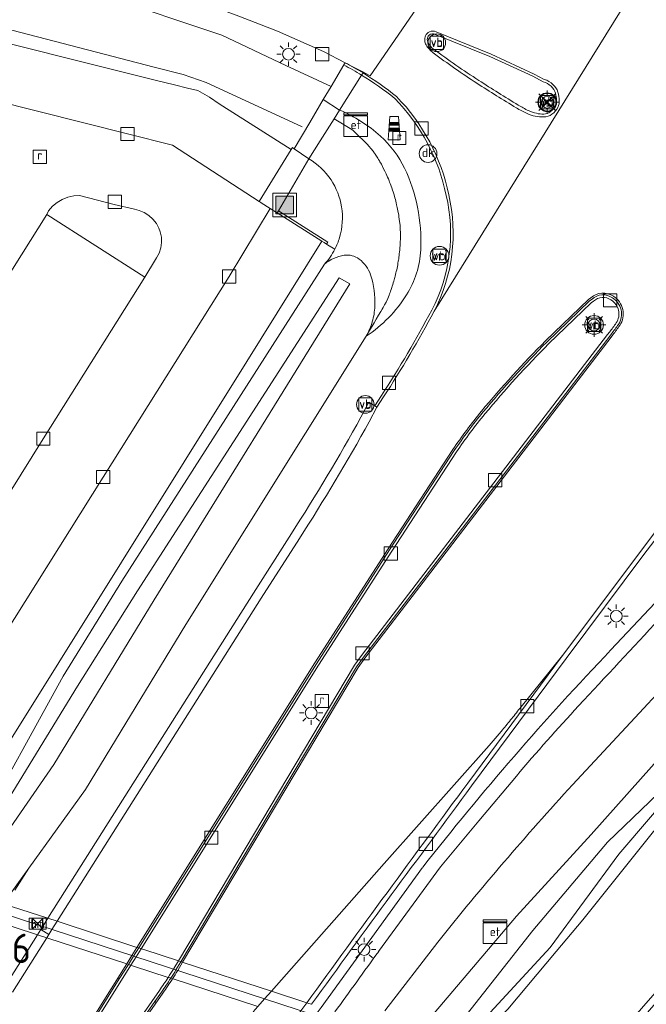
# Model space of a CAD drawing. Header units: metres. Extents: x 125158 to 132124, y 450612 to 454469.
# Tile 147 of 173: x 130361 to 130414, y 453652 to 453736. Entities that reach past the tile are written whole.
import ezdxf
from ezdxf.enums import TextEntityAlignment as Align

# ---------------------------------------------------------------- set-up
doc = ezdxf.new("R2010")
doc.units = ezdxf.units.M
doc.layers.get('0').update_dxf_attribs({"color": 8})
doc.layers.get('Defpoints').update_dxf_attribs({"color": 8})
for name, color, linetype, lineweight in [('B-XX-BV-GELEIDECONSTRUCTIE-GV', 8, 'Continuous', 18), ('B-XX-GR-HAAG-G', 8, 'GR-HAAG1', 13), ('B-XX-IE-MEUBILAIR_WEGMEUBILAIR-S', 8, 'Continuous', 25), ('B-XX-KL-ET_LS_OV_LICHTMAST-S', 8, 'Continuous', 25), ('B-XX-KL-ET_LS_SR_KAST-S', 8, 'Continuous', 25), ('B-XX-KW-KUNSTWERK_DUIKER-G', 8, 'Continuous', 18), ('B-XX-KW-KUNSTWERK_DUIKER-GV', 8, 'Continuous', 18), ('B-XX-OG-TERREIN_CULTUURSCHEIDING-GV', 8, 'Continuous', 18), ('B-XX-OG-WATER_SLOOT-GV', 8, 'Continuous', 18), ('B-XX-OG-WEG-GV', 8, 'Continuous', 18), ('B-XX-RI-GWA_KOLK-S', 8, 'Continuous', 25), ('B-XX-RI-GWA_RIOOLPUT-S', 8, 'Continuous', 25), ('B-XX-VH-GOOT-G', 8, 'Continuous', 18), ('B-XX-VW-HECTOMETRERING-S', 8, 'Continuous', 25), ('B-XX-VW-VERKEERSTEKEN_BORD-S', 8, 'Continuous', 25), ('B-XX-VW-VERKEERSTEKEN_DRAAGCONSTRUCTIE-S', 8, 'Continuous', 25), ('B-XX-VW-VRI-S', 8, 'Continuous', 25)]:
    doc.layers.add(name, color=color, linetype=linetype, lineweight=lineweight)
doc.layers.add('TOPOT30', color=1, linetype='Continuous')
doc.styles.add('ISO', font='iso', dxfattribs={"height": 5})
doc.styles.add('NLCS-ISO', font='NLCS-ISO.ttf')
doc.linetypes.add('GR-HAAG1', pattern='A,6,[176,NLCS.SHX,S=0.125,R=0,X=0,Y=0],-2', length=8)

# ---------------------------------------------------------------- blocks, each defined once
blk = doc.blocks.new('SIE-WEG_AFVALBAK-SO')
at = {"linetype": 'ByBlock', "lineweight": 18}
h = blk.add_hatch(color=0, dxfattribs=at)
h.dxf.hatch_style = 1
h.paths.add_polyline_path([(-1.5, -1.5), (1.5, -1.5), (1.5, 1.5), (-1.5, 1.5)])
at = {"color": 0, "linetype": 'ByBlock', "lineweight": 18}
for points in [[(-2, -2), (2, -2), (2, 2), (-2, 2)], [(-1.5, -1.5), (1.5, -1.5), (1.5, 1.5), (-1.5, 1.5)]]:
    blk.add_lwpolyline(points, close=True, dxfattribs=at)
blk = doc.blocks.new('SRI-PUT_INSPECTIEPUT_RIOOLPUT-SO')
at = {"color": 0, "linetype": 'ByBlock', "lineweight": 18}
blk.add_lwpolyline([(-1.12, -1.12), (1.12, -1.12), (1.12, 1.12), (-1.12, 1.12)], close=True, dxfattribs=at)
at = {"color": 0, "linetype": 'ByBlock', "lineweight": 18, "style": 'NLCS-ISO'}
blk.add_text('r', height=1.5, dxfattribs=at).set_placement((0, 0.28), align=Align.MIDDLE_CENTER)
blk = doc.blocks.new('SRI-KOLK-SO')
at = {"color": 0, "linetype": 'ByBlock', "lineweight": 18}
blk.add_lwpolyline([(-1.125, -1.125), (1.125, -1.125), (1.125, 1.125), (-1.125, 1.125)], close=True, dxfattribs=at)
blk = doc.blocks.new('SIE-WEG_VERKEERSBORD-SO')
at = {"color": 0, "linetype": 'ByBlock', "lineweight": 18}
blk.add_lwpolyline([(-1.125, -1.125), (1.125, -1.125), (1.125, 1.125), (-1.125, 1.125)], close=True, dxfattribs=at)
at = {"color": 0, "linetype": 'ByBlock', "lineweight": 18, "style": 'NLCS-ISO'}
blk.add_text('vb', height=1.5, dxfattribs=at).set_placement((0, 0), align=Align.MIDDLE_CENTER)
blk = doc.blocks.new('SAL-ONBEKEND SYMBOOL-SO')
at = {"color": 0, "linetype": 'ByBlock', "lineweight": -2, "const_width": 0.275, "flags": 128}
for points in [[(-0.875, 0.875), (0, 0)], [(-0.875, -0.875), (0, 0)], [(0, 0), (0.875, 0.875)], [(0, 0), (0.875, -0.875)]]:
    blk.add_lwpolyline(points, dxfattribs=at)
at = {"layer": 'Defpoints', "color": 0, "linetype": 'ByBlock', "lineweight": -2}
blk.add_point((0, 0), dxfattribs=at)
blk = doc.blocks.new('SIE-WEG_PAAL_VERKEERSBORD-SO')
at = {"color": 0, "linetype": 'ByBlock', "lineweight": 18}
blk.add_circle((0, 0), 1.5, dxfattribs=at)
at = {"color": 0, "linetype": 'ByBlock', "lineweight": 18, "style": 'NLCS-ISO'}
blk.add_text('vb', height=1.5, dxfattribs=at).set_placement((0, 0.13), align=Align.MIDDLE_CENTER)
blk = doc.blocks.new('SKL-ET_OV_LICHTMAST-SO')
at = {"color": 0, "linetype": 'ByBlock', "lineweight": 18}
for points in [[(0, 2), (0, 1.25)], [(-1.25, 0), (-2, 0)], [(-1.41, 1.41), (-0.88, 0.88)], [(0.88, 0.88), (1.41, 1.41)], [(2, 0), (1.25, 0)], [(-1.41, -1.41), (-0.88, -0.88)], [(0, -1.25), (0, -2)], [(0.88, -0.88), (1.41, -1.41)]]:
    blk.add_lwpolyline(points, dxfattribs=at)
blk.add_circle((0, 0), 1, dxfattribs=at)
blk = doc.blocks.new('SKL-VRI_PAAL-SO')
at = {"lineweight": 18}
blk.add_circle((0, 0), 1.59, dxfattribs=at)
at = {"lineweight": 18, "style": 'NLCS-ISO'}
blk.add_text('vri', height=1.8, dxfattribs=at).set_placement((-0.06, 0.08), align=Align.MIDDLE_CENTER)
blk = doc.blocks.new('SIE-WEG_PAAL_HECTOMETERPAAL-SO')
at = {"color": 0, "linetype": 'ByBlock', "lineweight": 18}
blk.add_lwpolyline([(-1.44375, -0.94375), (1.44375, -0.94375), (1.44375, 0.94375), (-1.44375, 0.94375)], close=True, dxfattribs=at)
at = {"color": 0, "linetype": 'ByBlock', "lineweight": 18, "style": 'NLCS-ISO'}
blk.add_text('hm', height=1.5, dxfattribs=at).set_placement((0, 0), align=Align.MIDDLE_CENTER)
blk = doc.blocks.new('SIE-WEG_PAAL_DRUKKNOPPAAL-SO')
at = {"color": 0, "linetype": 'ByBlock', "lineweight": 18}
blk.add_circle((0, 0), 1.5, dxfattribs=at)
at = {"color": 0, "linetype": 'ByBlock', "lineweight": 18, "style": 'NLCS-ISO'}
blk.add_text('dk', height=1.5, dxfattribs=at).set_placement((0, 0.15), align=Align.MIDDLE_CENTER)
blk = doc.blocks.new('SIE-WEG_PAAL_GRENSPAAL-SO')
at = {"linetype": 'ByBlock', "lineweight": 18}
h = blk.add_hatch(color=0, dxfattribs=at)
h.dxf.hatch_style = 1
h.paths.add_polyline_path([(0.90625, -0.5), (0.875, 0), (-0.875, 0), (-0.90625, -0.5)])
h.paths.add_polyline_path([(-0.8125, 1), (-0.84375, 0.5), (0.84375, 0.5), (0.8125, 1)])
at = {"color": 0, "linetype": 'ByBlock', "lineweight": 18}
blk.add_lwpolyline([(-1, -2), (1, -2), (0.75, 2), (-0.75, 2)], close=True, dxfattribs=at)
for points in [[(0.875, 0), (-0.875, 0)], [(0.84375, 0.5), (-0.84375, 0.5)], [(0.8125, 1), (-0.8125, 1)], [(0.90625, -0.5), (-0.90625, -0.5)]]:
    blk.add_lwpolyline(points, dxfattribs=at)
blk = doc.blocks.new('SKL-ET_KAST_ELEKTRA-SO')
at = {"color": 0, "linetype": 'ByBlock', "lineweight": 18}
for points in [[(-2, 2), (2, 2), (2, 1.68), (-2, 1.68)], [(-2, 1.52), (2, 1.52), (2, -2), (-2, -2)]]:
    blk.add_lwpolyline(points, close=True, dxfattribs=at)
at = {"color": 0, "linetype": 'ByBlock', "lineweight": 18, "style": 'NLCS-ISO'}
blk.add_text('et', height=1.5, dxfattribs=at).set_placement((0, 0), align=Align.MIDDLE_CENTER)
blk = doc.blocks.new('kilometerpaal')
at = {"color": 0}
for p, q in [((-0.442, 0.442), (0.442, -0.442)), ((-0.442, -0.442), (-0.442, 0.442)), ((0.442, 0.442), (-0.442, -0.442)), ((0.442, -0.442), (0.442, 0.442))]:
    blk.add_line(p, q, dxfattribs=at)
at = {"color": 0, "style": 'ISO'}
blk.add_attdef('KILOMETERPAAL', (0.591, 0.868), '', height=2.5, dxfattribs=at)

msp = doc.modelspace()

# ---------------------------------------------------------------- linework, layer by layer
at = {"layer": 'B-XX-BV-GELEIDECONSTRUCTIE-GV'}
for points in [[(130396.333, 453734.585), (130401.032, 453732.693), (130404.693, 453731.017), (130405.562, 453730.535)], [(130405.657, 453730.748), (130404.796, 453731.194), (130401.139, 453732.891), (130396.466, 453734.798)], [(130388.734, 453732.158), (130388.626, 453731.975)], [(130390.257, 453731.29), (130390.14, 453731.105)], [(130390.14, 453731.105), (130390.257, 453731.29)], [(130409.711, 453712.061), (130409.496, 453711.922), (130405.872, 453708.408)], [(130406.026, 453708.251), (130409.634, 453711.749), (130409.847, 453711.887)], [(130411.194, 453709.257), (130411.033, 453709.045), (130390.117, 453681.753), (130389.531, 453680.936), (130374.573, 453655.804), (130374.18, 453655.143), (130374.153, 453655.1)], [(130374.368, 453655.029), (130374.787, 453655.734), (130389.715, 453680.815), (130390.294, 453681.622), (130411.211, 453708.917), (130411.37, 453709.124)], [(130391.823, 453703.869), (130391.252, 453702.992), (130391.438, 453702.875), (130392.007, 453703.749)], [(130398.012, 453699.197), (130392.512, 453690.759), (130386.293, 453681.066), (130371.204, 453656.905), (130370.767, 453656.206), (130370.331, 453655.507), (130369.558, 453654.27), (130362.631, 453643.178), (130362.261, 453642.603)], [(130362.444, 453642.481), (130362.817, 453643.06), (130370.546, 453655.436), (130370.983, 453656.135), (130371.419, 453656.834), (130386.479, 453680.948), (130392.697, 453690.64), (130398.195, 453699.075)], [(130372.962, 453653.283), (130364.568, 453641.205)], [(130364.754, 453641.087), (130372.587, 453652.356), (130373.143, 453653.157)]]:
    msp.add_lwpolyline(points, dxfattribs=at)
msp.add_lwpolyline([(130383.077, 453719.563), (130382.977, 453719.39), (130386.773, 453716.99), (130386.958, 453716.873), (130387.154, 453716.749), (130387.26, 453716.918)], close=True, dxfattribs=at)
for centre, radius, start, end in [((130396.422, 453734.095), 0.928, 157.21075, 183.23375), ((130396.139, 453734.212), 0.622, 110.99233, 157.00918), ((130396.198, 453734.056), 0.789, 70.11451, 110.9272), ((130396.268, 453734.089), 0.774, 183.37069, 212.37763), ((130397.746, 453735.014), 2.518, 212.14424, 232.95406), ((130433.715, 453782.732), 62.274, 232.99004, 237.14445), ((130375.559, 453707.271), 28.159, 58.53631, 62.10366), ((130375.859, 453707.842), 27.516, 51.20742, 58.44929), ((130471.24, 453840.829), 131.436, 237.14285, 238.86484), ((130405.091, 453728.93), 1.904, 46.92754, 72.69557), ((130405.31, 453729.166), 1.582, 18.31918, 46.90448), ((130404.54, 453728.911), 2.393, 0.4924, 18.30512), ((130381.198, 453717.611), 16.672, 11.49382, 44.45878), ((130405.706, 453728.92), 1.227, 335.32026, 0.54997), ((130408.152, 453736.404), 9.433, 238.90798, 245.26903), ((130405.476, 453730.594), 3.037, 245.25076, 258.69493), ((130405.583, 453728.79), 1.239, 271.34311, 305.42696), ((130405.407, 453729.051), 1.553, 305.12708, 335.53195), ((130405.524, 453730.759), 3.208, 258.42894, 271.56394), ((130383.523, 453717.653), 14.392, 332.60722, 13.17266), ((130410.648, 453711.05), 1.379, 54.86905, 132.80306), ((130410.609, 453710.802), 1.607, 326.54508, 58.82896), ((130311.012, 453756.41), 96.61, 326.96886, 331.9846), ((130367.575, 453741.805), 54.645, 323.26917, 324.29847), ((130465.629, 453648.544), 84.585, 134.94864, 140.41609), ((130435.498, 453673.68), 45.347, 140.6339, 145.75636), ((130341.796, 453675.074), 38.246, 327.15574, 328.39185), ((130340.323, 453675.952), 39.96, 325.21863, 327.24371)]:
    msp.add_arc(centre, radius, start, end, dxfattribs=at)
at = {"layer": 'B-XX-BV-GELEIDECONSTRUCTIE-GV', "extrusion": (0, 0, -1)}
for centre, radius, start, end in [((-130396.126, 453734.207), 0.399, 21.43506, 68.05108), ((-130396.166, 453734.103), 0.51, 68.29454, 109.1308), ((-130396.26, 453734.155), 0.542, 355.95307, 21.39328), ((-130396.353, 453734.161), 0.635, 332.36212, 356.0488), ((-130397.222, 453734.615), 1.616, 306.79233, 332.38711), ((-130437.259, 453788.335), 68.614, 302.79677, 306.69902), ((-130375.717, 453707.758), 27.442, 118.06008, 121.70644), ((-130375.51, 453707.358), 27.892, 121.63666, 128.70241), ((-130480.543, 453855.499), 148.518, 301.27701, 302.79844), ((-130405.13, 453728.98), 1.614, 105.52482, 133.01976), ((-130405.305, 453729.168), 1.357, 133.04864, 163.096), ((-130404.651, 453728.967), 2.041, 163.01572, 180.35545), ((-130381.19, 453717.607), 16.461, 135.59547, 168.51034), ((-130408.51, 453736.91), 9.765, 295.38181, 301.30432), ((-130405.64, 453728.955), 1.052, 180.07631, 204.27657), ((-130405.672, 453730.925), 3.142, 282.70964, 295.41143), ((-130405.547, 453730.342), 2.545, 268.66799, 282.84396), ((-130405.586, 453728.776), 0.979, 233.77532, 268.80121), ((-130405.366, 453729.077), 1.352, 204.20378, 233.81503), ((-130383.523, 453717.653), 14.171, 166.81383, 207.38992), ((-130410.648, 453711.05), 1.158, 46.2812, 125.48676), ((-130410.608, 453710.802), 1.388, 120.86521, 213.22703), ((-130310.987, 453756.42), 96.416, 208.01437, 213.02763), ((-130367.724, 453741.741), 54.266, 215.74373, 216.77028), ((-130465.651, 453648.529), 84.391, 39.58282, 45.04696), ((-130435.434, 453673.724), 45.049, 34.24616, 39.37423), ((-130343.101, 453674.231), 36.472, 211.63638, 212.93344), ((-130342.46, 453674.537), 37.176, 212.79351, 214.86974)]:
    msp.add_arc(centre, radius, start, end, dxfattribs=at)
at = {"layer": 'B-XX-GR-HAAG-G'}
msp.add_lwpolyline([(130385.089, 453726.702), (130376.924, 453730.469), (130374.971, 453731.163), (130372.509, 453731.778), (130349.08, 453737.894), (130348.306, 453738.096)], dxfattribs=at)
at = {"layer": 'B-XX-KW-KUNSTWERK_DUIKER-G'}
msp.add_lwpolyline([(130350.027, 453662.981), (130398.54, 453647.133)], dxfattribs=at)
at = {"layer": 'B-XX-KW-KUNSTWERK_DUIKER-GV'}
for points in [[(130385.876, 453652.112), (130385.649, 453652.186), (130385.476, 453652.242), (130382.471, 453653.224), (130374.976, 453655.673), (130374.934, 453655.686), (130374.787, 453655.734), (130374.739, 453655.75), (130374.573, 453655.804), (130371.635, 453656.764), (130371.419, 453656.834), (130371.388, 453656.845), (130371.204, 453656.905), (130371.057, 453656.953), (130364.361, 453659.14), (130364.274, 453659.168), (130363.49, 453659.425), (130359.695, 453660.664)], [(130358.714, 453659.301), (130362.608, 453658.029), (130363.393, 453657.773), (130363.475, 453657.746), (130370.184, 453655.555), (130370.331, 453655.507), (130370.513, 453655.447), (130370.546, 453655.436), (130370.758, 453655.367), (130373.712, 453654.402), (130373.871, 453654.35), (130373.928, 453654.331), (130374.076, 453654.283), (130374.118, 453654.269), (130381.316, 453651.918)]]:
    msp.add_lwpolyline(points, dxfattribs=at)
at = {"layer": 'B-XX-OG-TERREIN_CULTUURSCHEIDING-GV'}
for points in [[(130333.069, 453746.708), (130331.725, 453740.939), (130343.406, 453738.026), (130370.327, 453731.249), (130372.607, 453730.68), (130374.246, 453730.272), (130375.344, 453729.99), (130376.22, 453729.795), (130377.204, 453729.244), (130378.046, 453728.676), (130384.161, 453724.791), (130384.205, 453724.861), (130384.256, 453724.943), (130384.411, 453724.846), (130385.738, 453727.09), (130386.882, 453729.025), (130387.54, 453730.138), (130383.714, 453731.939), (130378.267, 453734.503), (130368.259, 453737.881), (130360.963, 453739.778), (130355.522, 453741.089)], [(130387.54, 453730.138), (130388.626, 453731.975), (130388.734, 453732.158), (130386.902, 453733.105), (130383.002, 453734.835), (130379.722, 453736.119), (130376.422, 453737.325), (130373.94, 453738.176), (130373.359, 453738.412), (130372.277, 453738.741), (130369.835, 453739.467), (130367.992, 453739.948), (130359.468, 453742.102), (130356.088, 453742.934), (130355.522, 453741.089), (130360.963, 453739.778), (130368.259, 453737.881), (130378.267, 453734.503), (130383.714, 453731.939)], [(130363.39, 453719.259), (130371.711, 453713.943), (130372.628, 453715.44), (130372.717, 453715.57), (130372.933, 453715.979), (130373.076, 453716.42), (130373.141, 453716.878), (130373.127, 453717.341), (130373.033, 453717.794), (130372.925, 453718.089), (130372.705, 453718.5), (130372.418, 453718.868), (130372.072, 453719.181), (130371.678, 453719.431), (130371.247, 453719.61), (130370.851, 453719.7), (130369.117, 453720.099), (130366.164, 453720.87), (130365.687, 453720.838), (130365.19, 453720.727), (130364.717, 453720.54), (130364.279, 453720.281), (130363.886, 453719.956), (130363.55, 453719.575)]]:
    msp.add_lwpolyline(points, close=True, dxfattribs=at)
for points in [[(130387.864, 453716.3), (130387.244, 453716.692), (130387.154, 453716.749), (130386.958, 453716.873), (130386.773, 453716.99), (130380.38, 453706.767), (130359.057, 453672.645), (130355.291, 453675.055), (130354.967, 453675.066), (130354.736, 453674.997), (130354.539, 453674.855), (130354.4, 453674.661), (130353.008, 453670.51), (130340.328, 453674.547), (130339.465, 453674.855), (130337.505, 453675.236), (130329.587, 453676.155), (130311.486, 453678.033), (130300.097, 453679.25), (130300.431, 453682.182), (130292.284, 453683.014), (130291.955, 453679.915), (130285.957, 453680.452), (130231.605, 453685.294)], [(130357.301, 453666.459), (130364.8, 453680.006), (130369.776, 453688.098), (130386.976, 453715.025)], [(130400.034, 453650.306), (130406.159, 453656.939), (130411.992, 453664.868), (130419.897, 453674.113), (130426.218, 453681.135), (130433.353, 453690.063), (130425.883, 453681.296), (130422.272, 453679.026), (130416.786, 453671.421), (130411.024, 453665.885), (130404.686, 453658.377), (130397.338, 453649.052)], [(130360.682, 453661.809), (130361.863, 453663.68), (130359.695, 453660.664)]]:
    msp.add_lwpolyline(points, dxfattribs=at)
msp.add_arc((130382.616, 453719.008), 5.905, 317.58442, 332.70343, dxfattribs=at)
at = {"layer": 'B-XX-OG-WATER_SLOOT-GV'}
for points in [[(130397.338, 453649.052), (130404.686, 453658.377), (130411.024, 453665.885), (130416.786, 453671.421), (130422.272, 453679.026), (130425.883, 453681.296), (130433.353, 453690.063), (130451.764, 453712.475), (130457.151, 453719.787), (130468.678, 453735.505), (130477.418, 453747.577)], [(130477.418, 453747.577), (130468.678, 453735.505), (130457.151, 453719.787), (130451.764, 453712.475), (130446.606, 453705.474), (130434.109, 453689.739), (130424.272, 453677.93), (130414.942, 453666.815), (130408.925, 453659.281), (130406.666, 453656.613), (130402.568, 453651.702)], [(130486.295, 453743.525), (130479.555, 453734.115), (130472.332, 453724.431), (130465.111, 453714.421), (130455.942, 453702.031), (130446.091, 453688.672), (130432.422, 453672.934), (130419.011, 453657.581), (130406.46, 453643.222), (130403.314, 453641.845), (130403.347, 453641.848), (130403.907, 453641.118), (130406.81, 453642.523), (130408.785, 453644.828), (130414.771, 453651.815), (130426.764, 453665.463), (130436.009, 453676.275), (130446.941, 453688.855), (130458.193, 453704.043), (130465.913, 453713.927), (130473.005, 453723.856), (130480.141, 453733.536), (130486.824, 453742.89)], [(130406.46, 453643.222), (130419.011, 453657.581), (130432.422, 453672.934), (130446.091, 453688.672), (130455.942, 453702.031), (130465.111, 453714.421), (130472.332, 453724.431), (130479.555, 453734.115), (130486.295, 453743.525)], [(130467.019, 453736.722), (130455.484, 453721.247), (130446.684, 453710.315), (130437.393, 453699.558), (130427.567, 453687.625), (130418.014, 453675.948), (130409.65, 453666.544), (130403.301, 453659.61), (130395.82, 453650.805)], [(130386.976, 453715.025), (130369.776, 453688.098), (130364.8, 453680.006), (130357.301, 453666.459)], [(130358.398, 453666.741), (130365.995, 453679.169), (130371.107, 453687.274), (130388.228, 453713.871), (130389.126, 453713.355), (130372.524, 453686.489), (130364, 453672.503), (130359.478, 453665.911)], [(130269.808, 453511.815), (130281.461, 453531.006), (130292.539, 453550.319), (130302.133, 453568.292), (130303.667, 453571.165), (130305.611, 453574.335), (130312.956, 453586.314), (130324.468, 453605.359), (130333.972, 453620.765), (130346.23, 453641.164), (130354.537, 453653.492), (130358.714, 453659.301), (130359.205, 453659.983), (130359.695, 453660.664), (130361.863, 453663.68), (130366.676, 453670.373), (130375.221, 453684.395), (130390.525, 453708.904)]]:
    msp.add_lwpolyline(points, dxfattribs=at)
for points in [[(130359.045, 453666.244), (130359.478, 453665.911), (130364, 453672.503), (130372.524, 453686.489), (130389.126, 453713.355), (130388.228, 453713.871), (130371.107, 453687.274), (130365.995, 453679.169), (130358.398, 453666.741)], [(130408.925, 453659.281), (130414.942, 453666.815), (130424.272, 453677.93), (130434.109, 453689.739), (130446.606, 453705.474), (130451.764, 453712.475), (130433.353, 453690.063), (130426.218, 453681.135), (130419.897, 453674.113), (130411.992, 453664.868), (130406.159, 453656.939), (130400.034, 453650.306), (130401.437, 453650.538), (130402.568, 453651.702), (130406.666, 453656.613)]]:
    msp.add_lwpolyline(points, close=True, dxfattribs=at)
for centre, radius, start, end in [((130389.16, 453712.459), 3.37, 98.5884, 130.40732), ((130388.909, 453714.105), 1.705, 53.14752, 98.48389), ((130388.272, 453713.256), 2.766, 18.35271, 53.14157), ((130383.953, 453711.816), 7.318, 357.22252, 18.41137), ((130385.514, 453711.739), 5.756, 343.93806, 357.23623), ((130385.389, 453711.784), 5.888, 330.71662, 343.84725)]:
    msp.add_arc(centre, radius, start, end, dxfattribs=at)
at = {"layer": 'B-XX-OG-WEG-GV'}
for points in [[(130331.725, 453740.939), (130330.539, 453736.071), (130332.364, 453735.616), (130355.049, 453729.936), (130370.248, 453726.104), (130374.083, 453725.152), (130381.432, 453720.367), (130382.339, 453721.838), (130384.153, 453724.779), (130384.161, 453724.791), (130378.046, 453728.676), (130377.204, 453729.244), (130376.22, 453729.795), (130375.344, 453729.99), (130374.246, 453730.272), (130372.607, 453730.68), (130370.327, 453731.249), (130343.406, 453738.026)], [(130386.882, 453729.025), (130385.738, 453727.09), (130384.411, 453724.846), (130385.652, 453724.002), (130386.616, 453725.528), (130387.801, 453727.403), (130388.267, 453728.14)], [(130381.432, 453720.367), (130381.491, 453720.33), (130381.58, 453720.273), (130381.608, 453720.255), (130382.385, 453719.764), (130382.694, 453719.569), (130382.977, 453719.39), (130383.077, 453719.563), (130385.652, 453724.002), (130384.411, 453724.846), (130384.256, 453724.943), (130384.205, 453724.861), (130384.161, 453724.791), (130384.153, 453724.779), (130382.339, 453721.838)], [(130344.024, 453688.39), (130352.442, 453683.155), (130353.564, 453684.938), (130363.102, 453700.199), (130371.711, 453713.943), (130363.39, 453719.259), (130354.768, 453705.555), (130345.073, 453690.068)]]:
    msp.add_lwpolyline(points, close=True, dxfattribs=at)
for points in [[(130406.757, 453737.58), (130404.053, 453738.438), (130403.49, 453738.617), (130397.74, 453740.488), (130397.398, 453740.59), (130397.343, 453740.509), (130396.602, 453739.424), (130390.87, 453731.037), (130390.489, 453731.242), (130390.293, 453731.347), (130389.513, 453731.757), (130388.734, 453732.158)], [(130396.301, 453711.032), (130412.698, 453737.464), (130414.275, 453740.297)], [(130379.722, 453736.119), (130383.002, 453734.835), (130386.902, 453733.105), (130388.734, 453732.158), (130389.513, 453731.757), (130390.293, 453731.347), (130390.489, 453731.242), (130390.87, 453731.037), (130396.602, 453739.424)], [(130412.698, 453737.464), (130396.301, 453711.032)], [(130391.021, 453641.403), (130393.867, 453645.182), (130393.868, 453645.228), (130394.249, 453647.693), (130394.308, 453648.074), (130394.515, 453648.448), (130394.91, 453649.161), (130395.82, 453650.805), (130403.301, 453659.61), (130409.65, 453666.544), (130418.014, 453675.948), (130427.567, 453687.625), (130437.393, 453699.558), (130446.684, 453710.315), (130455.484, 453721.247), (130467.019, 453736.722)], [(130405.657, 453730.748), (130404.796, 453731.194), (130401.139, 453732.891), (130396.466, 453734.798)], [(130396.466, 453734.798), (130401.139, 453732.891), (130404.796, 453731.194), (130405.657, 453730.748)], [(130388.734, 453732.158), (130388.626, 453731.975), (130387.54, 453730.138), (130386.882, 453729.025)], [(130386.882, 453729.025), (130388.267, 453728.14), (130390.14, 453731.105), (130390.257, 453731.29)], [(130390.257, 453731.29), (130390.14, 453731.105), (130388.267, 453728.14)], [(130358.681, 453681.804), (130368.184, 453696.94), (130378.885, 453713.988), (130382.385, 453719.764), (130381.608, 453720.255), (130381.58, 453720.273), (130381.491, 453720.33), (130381.432, 453720.367), (130374.083, 453725.152), (130370.248, 453726.104), (130355.049, 453729.936)], [(130388.267, 453728.14), (130387.801, 453727.403), (130389.316, 453726.485), (130389.419, 453726.404), (130389.708, 453726.124), (130390.467, 453725.392), (130390.584, 453725.266), (130390.671, 453725.168), (130390.725, 453725.107), (130390.797, 453725.023), (130390.84, 453724.971), (130390.867, 453724.939), (130390.898, 453724.902), (130390.931, 453724.861), (130390.997, 453724.778), (130391.05, 453724.71), (130391.112, 453724.629), (130391.17, 453724.551), (130391.212, 453724.493), (130391.249, 453724.441), (130391.289, 453724.384), (130391.347, 453724.301), (130391.406, 453724.214), (130391.452, 453724.144), (130391.506, 453724.06), (130391.584, 453723.935), (130391.648, 453723.829), (130391.699, 453723.739), (130391.815, 453723.528), (130391.982, 453723.21), (130392.119, 453722.932), (130392.218, 453722.721), (130392.285, 453722.574), (130392.351, 453722.423), (130392.413, 453722.277), (130392.48, 453722.112), (130392.52, 453722.012), (130392.57, 453721.882), (130392.7, 453721.525), (130392.767, 453721.329), (130392.815, 453721.182), (130392.896, 453720.922), (130392.963, 453720.689), (130393.004, 453720.54), (130393.044, 453720.384), (130393.075, 453720.261), (130393.115, 453720.094), (130393.166, 453719.865), (130393.199, 453719.704), (130393.251, 453719.434), (130393.287, 453719.223), (130393.313, 453719.06), (130393.341, 453718.867), (130393.368, 453718.662), (130393.403, 453718.348), (130393.418, 453718.119), (130393.427, 453717.927), (130393.432, 453717.786), (130393.436, 453717.584), (130393.436, 453717.409), (130393.435, 453717.263), (130393.433, 453717.19), (130393.431, 453717.111), (130393.427, 453716.988), (130393.422, 453716.893), (130393.419, 453716.829), (130393.415, 453716.767), (130393.411, 453716.695), (130393.406, 453716.636), (130393.401, 453716.562), (130393.395, 453716.494), (130393.384, 453716.356), (130393.373, 453716.229), (130393.359, 453716.088), (130393.34, 453715.912), (130393.322, 453715.765), (130393.306, 453715.637), (130393.287, 453715.503), (130393.269, 453715.384), (130393.256, 453715.297), (130393.229, 453715.134), (130393.203, 453714.989), (130393.174, 453714.833), (130393.145, 453714.688), (130393.119, 453714.565), (130393.087, 453714.418), (130393.058, 453714.289), (130393.025, 453714.153), (130392.988, 453714.005), (130392.964, 453713.913), (130392.937, 453713.812), (130392.904, 453713.691), (130392.877, 453713.597), (130392.83, 453713.437), (130392.792, 453713.311), (130392.744, 453713.159), (130392.705, 453713.041), (130392.653, 453712.885), (130392.599, 453712.732), (130392.558, 453712.62), (130392.519, 453712.515), (130392.481, 453712.414), (130392.365, 453712.122), (130392.232, 453711.81), (130392.092, 453711.572), (130391.965, 453711.355), (130391.886, 453711.221), (130391.77, 453711.022), (130391.574, 453710.69), (130391.379, 453710.357), (130391.197, 453710.048), (130391.022, 453709.751), (130390.89, 453709.525), (130390.525, 453708.904)], [(130390.525, 453708.904), (130390.89, 453709.525), (130391.022, 453709.751), (130391.197, 453710.048), (130391.379, 453710.357), (130391.574, 453710.69), (130391.77, 453711.022), (130391.886, 453711.221), (130391.965, 453711.355), (130392.092, 453711.572), (130392.232, 453711.81), (130392.365, 453712.122), (130392.481, 453712.414), (130392.519, 453712.515), (130392.558, 453712.62), (130392.599, 453712.732), (130392.653, 453712.885), (130392.705, 453713.041), (130392.744, 453713.159), (130392.792, 453713.311), (130392.83, 453713.437), (130392.877, 453713.597), (130392.904, 453713.691), (130392.937, 453713.812), (130392.964, 453713.913), (130392.988, 453714.005), (130393.025, 453714.153), (130393.058, 453714.289), (130393.087, 453714.418), (130393.119, 453714.565), (130393.145, 453714.688), (130393.174, 453714.833), (130393.203, 453714.989), (130393.229, 453715.134), (130393.256, 453715.297), (130393.269, 453715.384), (130393.287, 453715.503), (130393.306, 453715.637), (130393.322, 453715.765), (130393.34, 453715.912), (130393.359, 453716.088), (130393.373, 453716.229), (130393.384, 453716.356), (130393.395, 453716.494), (130393.401, 453716.562), (130393.406, 453716.636), (130393.411, 453716.695), (130393.415, 453716.767), (130393.419, 453716.829), (130393.422, 453716.893), (130393.427, 453716.988), (130393.431, 453717.111), (130393.433, 453717.19), (130393.435, 453717.263), (130393.436, 453717.409), (130393.436, 453717.584), (130393.432, 453717.786), (130393.427, 453717.927), (130393.418, 453718.119), (130393.403, 453718.348), (130393.368, 453718.662), (130393.341, 453718.867), (130393.313, 453719.06), (130393.287, 453719.223), (130393.251, 453719.434), (130393.199, 453719.704), (130393.166, 453719.865), (130393.115, 453720.094), (130393.075, 453720.261), (130393.044, 453720.384), (130393.004, 453720.54), (130392.963, 453720.689), (130392.896, 453720.922), (130392.815, 453721.182), (130392.767, 453721.329), (130392.7, 453721.525), (130392.57, 453721.882), (130392.52, 453722.012), (130392.48, 453722.112), (130392.413, 453722.277), (130392.351, 453722.423), (130392.285, 453722.574), (130392.218, 453722.721), (130392.119, 453722.932), (130391.982, 453723.21), (130391.815, 453723.528), (130391.699, 453723.739), (130391.648, 453723.829), (130391.584, 453723.935), (130391.506, 453724.06), (130391.452, 453724.144), (130391.406, 453724.214), (130391.347, 453724.301), (130391.289, 453724.384), (130391.249, 453724.441), (130391.212, 453724.493), (130391.17, 453724.551), (130391.112, 453724.629), (130391.05, 453724.71), (130390.997, 453724.778), (130390.931, 453724.861), (130390.898, 453724.902), (130390.867, 453724.939), (130390.84, 453724.971), (130390.797, 453725.023), (130390.725, 453725.107), (130390.671, 453725.168), (130390.584, 453725.266), (130390.467, 453725.392), (130389.708, 453726.124), (130389.419, 453726.404), (130389.316, 453726.485), (130387.801, 453727.403), (130386.616, 453725.528), (130385.652, 453724.002)], [(130403.571, 453677.268), (130407.205, 453681.758), (130415.482, 453692.792), (130420.916, 453699.955), (130420.8, 453700.051), (130431.904, 453714.422), (130432.21, 453714.817), (130432.326, 453714.722), (130438.671, 453722.996), (130439.867, 453724.554), (130439.995, 453724.722), (130439.874, 453724.814), (130437.368, 453726.737)], [(130385.652, 453724.002), (130383.077, 453719.563)], [(130354.768, 453705.555), (130363.39, 453719.259), (130363.55, 453719.575), (130363.886, 453719.956), (130364.279, 453720.281), (130364.717, 453720.54), (130365.19, 453720.727), (130365.687, 453720.838), (130366.164, 453720.87), (130369.117, 453720.099), (130370.851, 453719.7), (130371.247, 453719.61), (130371.678, 453719.431), (130372.072, 453719.181), (130372.418, 453718.868), (130372.705, 453718.5), (130372.925, 453718.089), (130373.033, 453717.794), (130373.127, 453717.341), (130373.141, 453716.878), (130373.076, 453716.42), (130372.933, 453715.979), (130372.717, 453715.57), (130372.628, 453715.44), (130371.711, 453713.943), (130363.102, 453700.199), (130353.564, 453684.938)], [(130359.057, 453672.645), (130380.38, 453706.767), (130386.773, 453716.99), (130382.977, 453719.39), (130382.694, 453719.569), (130382.385, 453719.764), (130378.885, 453713.988), (130368.184, 453696.94), (130358.681, 453681.804)], [(130383.077, 453719.563), (130382.977, 453719.39), (130386.773, 453716.99), (130386.958, 453716.873), (130387.154, 453716.749), (130387.244, 453716.692), (130387.864, 453716.3)], [(130409.711, 453712.061), (130409.496, 453711.922), (130405.872, 453708.408)], [(130405.872, 453708.408), (130409.496, 453711.922), (130409.711, 453712.061)], [(130390.525, 453708.904), (130375.221, 453684.395), (130366.676, 453670.373), (130361.863, 453663.68), (130360.682, 453661.809)], [(130374.368, 453655.029), (130374.787, 453655.734), (130389.715, 453680.815), (130390.294, 453681.622), (130411.211, 453708.917), (130411.37, 453709.124)], [(130411.37, 453709.124), (130411.211, 453708.917), (130390.294, 453681.622), (130389.715, 453680.815), (130374.787, 453655.734), (130374.368, 453655.029)], [(130390.082, 453702.018), (130390.763, 453703.311), (130391.252, 453702.992), (130391.438, 453702.875), (130392.007, 453703.749)], [(130392.007, 453703.749), (130391.438, 453702.875), (130390.786, 453701.637)], [(130390.786, 453701.637), (130391.438, 453702.875), (130391.252, 453702.992), (130390.763, 453703.311), (130390.082, 453702.018)], [(130420.916, 453699.955), (130415.482, 453692.792), (130407.205, 453681.758), (130399.159, 453670.917)], [(130398.012, 453699.197), (130392.512, 453690.759), (130386.293, 453681.066), (130371.204, 453656.905), (130370.767, 453656.206), (130370.331, 453655.507), (130369.558, 453654.27), (130362.631, 453643.178), (130362.261, 453642.603)], [(130369.431, 453654.35), (130369.558, 453654.27), (130370.331, 453655.507), (130370.767, 453656.206), (130371.204, 453656.905), (130386.293, 453681.066), (130392.512, 453690.759), (130398.012, 453699.197)], [(130359.795, 453653.576), (130362.608, 453658.029), (130362.893, 453658.481), (130363.049, 453658.727), (130363.49, 453659.425), (130380.944, 453687.058), (130384.176, 453692.131)], [(130384.176, 453692.131), (130380.944, 453687.058), (130363.49, 453659.425), (130363.049, 453658.727), (130362.893, 453658.481), (130363.57, 453658.053), (130363.833, 453658.471)], [(130384.85, 453691.7), (130381.62, 453686.629), (130364.274, 453659.168), (130363.833, 453658.471), (130363.57, 453658.053)], [(130363.833, 453658.471), (130364.274, 453659.168), (130381.62, 453686.629), (130384.85, 453691.7)], [(130411.314, 453682.236), (130415.051, 453686.216)], [(130415.051, 453686.216), (130411.314, 453682.236)], [(130399.159, 453670.917), (130407.205, 453681.758), (130403.571, 453677.268)], [(130414.107, 453677.276), (130408.064, 453670.781)], [(130408.064, 453670.781), (130414.107, 453677.276)], [(130380.928, 453651.48), (130381.316, 453651.918), (130381.893, 453652.571), (130382.471, 453653.224), (130392.066, 453664.073), (130400.963, 453674.126), (130401.486, 453674.718), (130402.001, 453675.318)], [(130402.001, 453675.318), (130401.486, 453674.718), (130400.963, 453674.126), (130392.066, 453664.073), (130382.471, 453653.224), (130381.893, 453652.571), (130381.316, 453651.918), (130380.928, 453651.48)], [(130391.587, 453656.612), (130396.847, 453663.795), (130400.105, 453667.704), (130403.283, 453671.52)], [(130403.283, 453671.52), (130400.105, 453667.704), (130396.847, 453663.795), (130391.587, 453656.612)], [(130395.324, 453663.757), (130386.693, 453651.845), (130386.2, 453651.164), (130385.707, 453650.484), (130384.491, 453648.805), (130375.454, 453636.069), (130374.707, 453636.622), (130374.62, 453636.685), (130374.381, 453636.854), (130365.914, 453624.887), (130365.885, 453624.844), (130361.512, 453618.746), (130363.648, 453617.256), (130375.24, 453633.759)], [(130374.381, 453636.854), (130374.62, 453636.685), (130374.707, 453636.622), (130375.454, 453636.069), (130384.491, 453648.805), (130385.707, 453650.484), (130386.2, 453651.164), (130386.693, 453651.845), (130395.324, 453663.757)], [(130360.471, 453653.148), (130363.393, 453657.773), (130363.57, 453658.053), (130362.893, 453658.481), (130362.608, 453658.029), (130359.795, 453653.576)], [(130363.57, 453658.053), (130363.393, 453657.773), (130360.471, 453653.148)], [(130396.601, 453657.391), (130392.115, 453651.569)], [(130392.115, 453651.569), (130396.601, 453657.391)], [(130362.261, 453642.603), (130362.631, 453643.178), (130369.558, 453654.27), (130369.431, 453654.35)], [(130364.754, 453641.087), (130372.587, 453652.356), (130373.143, 453653.157)], [(130373.143, 453653.157), (130372.587, 453652.356), (130372.714, 453652.276)], [(130372.714, 453652.276), (130372.587, 453652.356), (130364.754, 453641.087)], [(130385.476, 453652.242), (130384.982, 453651.562), (130384.489, 453650.882)], [(130384.489, 453650.882), (130384.982, 453651.562), (130385.476, 453652.242)]]:
    msp.add_lwpolyline(points, dxfattribs=at)
at = {"layer": 'B-XX-OG-WEG-GV', "extrusion": (0, 0, -1)}
for centre, radius, start, end in [((-130396.422, 453734.095), 0.928, 356.76625, 22.78925), ((-130396.139, 453734.212), 0.622, 22.99082, 69.00767), ((-130396.198, 453734.056), 0.789, 69.0728, 109.88549), ((-130396.268, 453734.089), 0.774, 327.62237, 356.62931), ((-130397.746, 453735.014), 2.518, 307.04594, 327.85576), ((-130433.715, 453782.732), 62.274, 302.85555, 307.00996), ((-130375.559, 453707.271), 28.159, 117.89634, 121.46369), ((-130375.859, 453707.842), 27.516, 121.55071, 128.79258), ((-130471.24, 453840.829), 131.436, 301.13516, 302.85715), ((-130405.091, 453728.93), 1.904, 107.30443, 133.07246), ((-130405.31, 453729.166), 1.582, 133.09552, 161.68082), ((-130404.54, 453728.911), 2.393, 161.69488, 179.5076), ((-130381.198, 453717.611), 16.672, 135.54122, 168.50618), ((-130405.706, 453728.92), 1.227, 179.45003, 204.67974), ((-130383.416, 453716.708), 12.419, 112.99168, 132.08088), ((-130408.152, 453736.404), 9.433, 294.73097, 301.09202), ((-130405.476, 453730.594), 3.037, 281.30507, 294.74924), ((-130405.583, 453728.79), 1.239, 234.57304, 268.65689), ((-130405.407, 453729.051), 1.553, 204.46805, 234.87292), ((-130405.524, 453730.759), 3.208, 268.43606, 281.57106), ((-130385.813, 453719.353), 8.85, 132.04179, 154.33229), ((-130382.437, 453718.729), 6.175, 121.36982, 145.70375), ((-130381.295, 453717.184), 13.861, 154.34031, 168.75854), ((-130382.658, 453718.978), 5.853, 146.49685, 170.84834), ((-130383.523, 453717.653), 14.392, 166.82734, 207.39278), ((-130382.659, 453718.978), 5.853, 170.84313, 196.65674), ((-130380.082, 453716.957), 15.095, 168.81113, 182.63102), ((-130382.621, 453718.988), 5.892, 196.6521, 207.14816), ((-130382.616, 453719.008), 5.905, 207.29657, 222.41558), ((-130387.287, 453716.627), 7.882, 182.64175, 212.20059), ((-130389.16, 453712.459), 3.37, 49.59268, 81.4116), ((-130388.909, 453714.105), 1.705, 81.51611, 126.85248), ((-130388.272, 453713.256), 2.766, 126.85843, 161.64729), ((-130383.953, 453711.816), 7.318, 161.58863, 182.77748), ((-130383.978, 453718.715), 11.795, 212.21663, 236.28413), ((-130410.648, 453711.05), 1.379, 47.19694, 125.13095), ((-130410.609, 453710.802), 1.607, 121.17104, 213.45492), ((-130385.514, 453711.739), 5.756, 182.76377, 196.06194), ((-130311.012, 453756.41), 96.61, 208.0154, 213.03114), ((-130385.389, 453711.784), 5.888, 196.15275, 209.28338), ((-130367.575, 453741.805), 54.645, 215.70153, 216.73083), ((-130465.629, 453648.544), 84.585, 39.58391, 45.05136), ((-130228.934, 453791.572), 184.36, 209.06211, 212.64186), ((-130435.498, 453673.68), 45.347, 34.24364, 39.3661), ((-130228.63, 453791.762), 185.519, 209.06484, 212.64025), ((-129557.826, 454454.51), 1156.421, 221.386462, 222.229578), ((-129363.444, 454656.707), 1432.181, 222.731009, 223.134921), ((-130591.686, 453510.002), 249.396, 38.06171, 43.67799), ((-130557.927, 453540.028), 202.99, 40.37406, 42.62715), ((-130361.025, 453709.895), 53.616, 217.48347, 218.8207), ((-130360.016, 453710.769), 54.95, 218.87148, 220.17731), ((-132616.364, 452032.041), 2757.157, 35.989338, 36.47044), ((-130592.816, 453501.015), 250.906, 38.55342, 42.57936), ((-132283.172, 452287.978), 2334.791, 35.73127, 35.88717), ((-130341.796, 453675.074), 38.246, 211.60815, 212.84426), ((-130340.323, 453675.952), 39.96, 212.75629, 214.78137)]:
    msp.add_arc(centre, radius, start, end, dxfattribs=at)
at = {"layer": 'B-XX-OG-WEG-GV'}
for centre, radius, start, end in [((130396.422, 453734.095), 0.928, 157.21075, 183.23375), ((130396.139, 453734.212), 0.622, 110.99233, 157.00918), ((130396.198, 453734.056), 0.789, 70.11451, 110.9272), ((130396.268, 453734.089), 0.774, 183.37069, 212.37763), ((130397.746, 453735.014), 2.518, 212.14424, 232.95406), ((130433.715, 453782.732), 62.274, 232.99004, 237.14445), ((130375.559, 453707.271), 28.159, 58.53631, 62.10366), ((130375.859, 453707.842), 27.516, 51.20742, 58.44929), ((130471.24, 453840.829), 131.436, 237.14285, 238.86484), ((130405.091, 453728.93), 1.904, 46.92754, 72.69557), ((130405.31, 453729.166), 1.582, 18.31918, 46.90448), ((130404.54, 453728.911), 2.393, 0.4924, 18.30512), ((130381.198, 453717.611), 16.672, 11.49382, 44.45878), ((130405.706, 453728.92), 1.227, 335.32026, 0.54997), ((130383.416, 453716.708), 12.419, 47.91912, 67.00832), ((130408.152, 453736.404), 9.433, 238.90798, 245.26903), ((130405.476, 453730.594), 3.037, 245.25076, 258.69493), ((130405.583, 453728.79), 1.239, 271.34311, 305.42696), ((130405.407, 453729.051), 1.553, 305.12708, 335.53195), ((130405.524, 453730.759), 3.208, 258.42894, 271.56394), ((130385.813, 453719.353), 8.85, 25.66771, 47.95821), ((130382.437, 453718.729), 6.175, 34.29625, 58.63018), ((130381.295, 453717.184), 13.861, 11.24146, 25.65969), ((130382.658, 453718.978), 5.853, 9.15166, 33.50315), ((130383.523, 453717.653), 14.392, 332.60722, 13.17266), ((130382.659, 453718.978), 5.853, 343.34326, 9.15687), ((130380.082, 453716.957), 15.095, 357.36898, 11.18887), ((130382.621, 453718.988), 5.892, 332.85184, 343.3479), ((130387.287, 453716.627), 7.882, 327.79941, 357.35825), ((130383.978, 453718.715), 11.795, 303.71587, 327.78337), ((130410.648, 453711.05), 1.379, 54.86905, 132.80306), ((130410.609, 453710.802), 1.607, 326.54508, 58.82896), ((130311.012, 453756.41), 96.61, 326.96886, 331.9846), ((130367.575, 453741.805), 54.645, 323.26917, 324.29847), ((130465.629, 453648.544), 84.585, 134.94864, 140.41609), ((130228.934, 453791.572), 184.36, 327.35814, 330.93789), ((130435.498, 453673.68), 45.347, 140.6339, 145.75636), ((130228.63, 453791.762), 185.519, 327.35975, 330.93516), ((129557.826, 454454.51), 1156.421, 317.770422, 318.613538), ((129363.444, 454656.707), 1432.181, 316.865079, 317.268991), ((130591.686, 453510.002), 249.396, 136.32201, 141.93829), ((130557.927, 453540.028), 202.99, 137.37285, 139.62594), ((130361.025, 453709.895), 53.616, 321.1793, 322.51653), ((130360.016, 453710.769), 54.95, 319.82269, 321.12852), ((132616.364, 452032.041), 2757.157, 143.52956, 144.010662), ((130592.816, 453501.015), 250.906, 137.42064, 141.44658), ((132283.172, 452287.978), 2334.791, 144.11283, 144.26873), ((130341.796, 453675.074), 38.246, 327.15574, 328.39185), ((130340.323, 453675.952), 39.96, 325.21863, 327.24371)]:
    msp.add_arc(centre, radius, start, end, dxfattribs=at)
at = {"layer": 'B-XX-VH-GOOT-G'}
for points in [[(130409.402, 453712.04), (130405.767, 453708.515)], [(130409.619, 453712.18), (130409.402, 453712.04)], [(130374.934, 453655.686), (130389.841, 453680.733), (130390.414, 453681.533), (130411.333, 453708.83)], [(130411.333, 453708.83), (130411.49, 453709.034)], [(130397.887, 453699.28), (130392.386, 453690.84), (130386.166, 453681.146), (130371.057, 453656.953)], [(130415.661, 453692.664), (130415.806, 453692.557), (130414.117, 453690.349), (130407.526, 453681.519), (130399.48, 453670.679)], [(130371.057, 453656.953), (130370.62, 453656.254)], [(130370.62, 453656.254), (130370.184, 453655.555)], [(130370.184, 453655.555), (130362.504, 453643.258), (130362.136, 453642.686)], [(130374.496, 453654.952), (130374.514, 453654.982)], [(130374.514, 453654.982), (130374.934, 453655.686)], [(130364.881, 453641.006), (130373.266, 453653.071)]]:
    msp.add_lwpolyline(points, dxfattribs=at)
for centre, radius, start, end in [((130410.648, 453711.05), 1.528, 55.06681, 132.32562), ((130410.608, 453710.802), 1.758, 326.45472, 58.63234), ((130369.25, 453740.544), 52.698, 323.27797, 324.35161), ((130465.616, 453648.555), 84.718, 134.94703, 140.41693), ((130435.487, 453673.687), 45.483, 140.63191, 145.75788), ((132628.188, 452023.442), 2771.376, 143.531915, 144.007782), ((130340.58, 453675.778), 39.8, 327.3107, 328.44787), ((130339.056, 453676.811), 41.64, 325.24156, 327.24749)]:
    msp.add_arc(centre, radius, start, end, dxfattribs=at)

# ---------------------------------------------------------------- block references
at = {"layer": 'B-XX-IE-MEUBILAIR_WEGMEUBILAIR-S', "xscale": 0.5, "yscale": 0.5, "zscale": 0.5}
for name, p in [('SIE-WEG_PAAL_GRENSPAAL-SO', (130392.903, 453726.594)), ('SIE-WEG_AFVALBAK-SO', (130383.603, 453720.059))]:
    msp.add_blockref(name, p, dxfattribs=at)
at = {"layer": 'B-XX-KL-ET_LS_OV_LICHTMAST-S', "xscale": 0.5, "yscale": 0.5, "zscale": 0.5}
for p in [(130383.927, 453732.889), (130405.909, 453728.807), (130409.882, 453709.871), (130411.77, 453685.111), (130385.851, 453676.883), (130390.345, 453656.765)]:
    msp.add_blockref('SKL-ET_OV_LICHTMAST-SO', p, dxfattribs=at)
at = {"layer": 'B-XX-KL-ET_LS_SR_KAST-S', "xscale": 0.5, "yscale": 0.5, "zscale": 0.5}
for p in [(130389.64, 453726.891), (130401.463, 453658.285)]:
    msp.add_blockref('SKL-ET_KAST_ELEKTRA-SO', p, dxfattribs=at)
at = {"layer": 'B-XX-RI-GWA_KOLK-S', "xscale": 0.5, "yscale": 0.5, "zscale": 0.5}
for p in [(130386.792, 453732.881), (130395.231, 453726.566), (130370.248, 453726.104), (130369.18, 453720.341), (130378.885, 453713.989), (130411.246, 453711.96), (130392.462, 453704.946), (130363.103, 453700.199), (130368.184, 453696.941), (130401.485, 453696.679), (130392.614, 453690.434), (130390.21, 453681.954), (130404.214, 453677.454), (130377.371, 453666.278), (130395.587, 453665.747)]:
    msp.add_blockref('SRI-KOLK-SO', p, dxfattribs=at)
at = {"layer": 'B-XX-RI-GWA_RIOOLPUT-S', "xscale": 0.5, "yscale": 0.5, "zscale": 0.5}
for p in [(130393.34, 453725.76), (130362.809, 453724.164), (130386.765, 453677.903)]:
    msp.add_blockref('SRI-PUT_INSPECTIEPUT_RIOOLPUT-SO', p, dxfattribs=at)
at = {"layer": 'B-XX-VW-HECTOMETRERING-S', "xscale": 0.5, "yscale": 0.5, "zscale": 0.5}
msp.add_blockref('SIE-WEG_PAAL_HECTOMETERPAAL-SO', (130362.613, 453658.961), dxfattribs=at)
at = {"layer": 'B-XX-VW-VERKEERSTEKEN_BORD-S', "xscale": 0.5, "yscale": 0.5, "zscale": 0.5}
for name, p in [('SIE-WEG_VERKEERSBORD-SO', (130396.523, 453733.86)), ('SIE-WEG_VERKEERSBORD-SO', (130405.909, 453728.807)), ('SAL-ONBEKEND SYMBOOL-SO', (130405.909, 453728.807)), ('SIE-WEG_VERKEERSBORD-SO', (130396.757, 453715.747)), ('SIE-WEG_VERKEERSBORD-SO', (130409.882, 453709.871)), ('SIE-WEG_VERKEERSBORD-SO', (130390.455, 453703.11))]:
    msp.add_blockref(name, p, dxfattribs=at)
at = {"layer": 'B-XX-VW-VERKEERSTEKEN_DRAAGCONSTRUCTIE-S', "xscale": 0.5, "yscale": 0.5, "zscale": 0.5}
for p in [(130396.523, 453733.86), (130405.909, 453728.807), (130390.455, 453703.11)]:
    msp.add_blockref('SIE-WEG_PAAL_VERKEERSBORD-SO', p, dxfattribs=at)
at = {"layer": 'B-XX-VW-VRI-S', "xscale": 0.5, "yscale": 0.5, "zscale": 0.5}
for name, p in [('SKL-VRI_PAAL-SO', (130405.909, 453728.807)), ('SIE-WEG_PAAL_DRUKKNOPPAAL-SO', (130395.783, 453724.437)), ('SKL-VRI_PAAL-SO', (130396.757, 453715.747)), ('SKL-VRI_PAAL-SO', (130409.882, 453709.871))]:
    msp.add_blockref(name, p, dxfattribs=at)
at = {"layer": 'TOPOT30'}
ref = msp.add_blockref('kilometerpaal', (130362.613, 453658.961), dxfattribs=at)
ref.add_attrib('KILOMETERPAAL', '25,6', (130356.483, 453655.619), dxfattribs={"color": 0, "height": 2.5, "style": 'ISO'})

doc.saveas('drawing.dxf')
